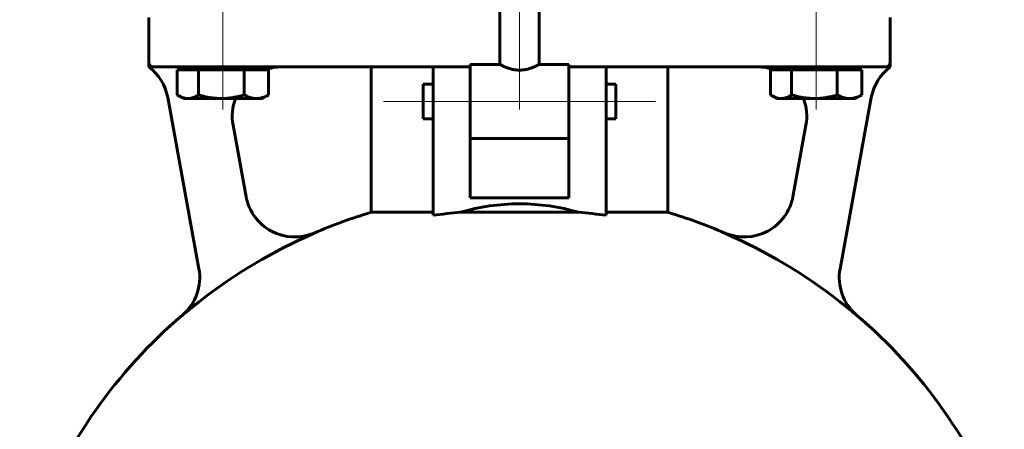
# Model space of a CAD drawing. Header units: millimetres. Extents: x 0 to 594, y 0 to 420.
# Tile 9 of 22: x 218 to 268, y 232 to 253. Entities that reach past the tile are written whole.
import ezdxf

# ---------------------------------------------------------------- set-up
doc = ezdxf.new("R2010")
doc.units = ezdxf.units.MM
for name, pattern in [('K5LT-1', [0]), ('K5LT_AXLED', [12, 7.5, -1.5, 1.5, -1.5]), ('K5LT_BASIC', [0]), ('K5LT_THIN', [0])]:
    doc.linetypes.add(name, pattern=pattern)
doc.layers.add('Системный слой', color=7, linetype='Continuous')
doc.layers.add('Системный слой (1)', color=7, linetype='Continuous', true_color=0x6c6c6c)
doc.styles.add('KDIMTEXTSTYLE', font='GOST_AU.SHX', dxfattribs={"width": 0.96, "oblique": 15, "height": 5})
doc.styles.add('KTEXTSTYLE', font='GOST_AU.SHX', dxfattribs={"width": 0.56, "height": 5})
doc.dimstyles.new('KDIMSTYLE (0.25)', dxfattribs={"dimtxt": 5, "dimasz": 1, "dimexe": 2, "dimexo": 0, "dimgap": 1, "dimtad": 1, "dimlfac": 4, "dimtxsty": 'KDIMTEXTSTYLE', "dimsah": 1, "dimcen": 0, "dimdle": 1, "dimadec": 0, "dimazin": 0, "dimtfac": 0.667, "dimtmove": 0, "dimatfit": 3, "dimfxl": 1, "dimtvp": 1, "dimtolj": 1, "dimtzin": 0, "dimarcsym": 0})

# ---------------------------------------------------------------- blocks, each defined once
blk = doc.blocks.new('U3')
at = {"layer": 'Системный слой (1)', "color": 143, "linetype": 'K5LT_BASIC', "lineweight": 60, "true_color": 0x33acca}
for p, q in [((238.53, 248.533), (238.53, 249.408)), ((238.53, 247.658), (238.53, 248.533))]:
    blk.add_line(p, q, dxfattribs=at)
blk = doc.blocks.new('U9')
at = {"layer": 'Системный слой (1)', "color": 143, "linetype": 'K5LT_BASIC', "lineweight": 60, "true_color": 0x33acca}
for start, end in [(106.6014, 113.2947), (66.7053, 73.3986), (130.4969, 159.0486), (20.9328, 49.5031)]:
    blk.add_arc((243.405, 217.771), 26.25, start, end, dxfattribs=at)
blk = doc.blocks.new('U11')
at = {"layer": 'Системный слой (1)', "color": 143, "linetype": 'K5LT_BASIC', "lineweight": 60, "true_color": 0x33acca}
for start, end in [(70.0499, 90), (349.6441, 21.0996)]:
    blk.add_arc((255.433, 247.783), 2.5, start, end, dxfattribs=at)
blk = doc.blocks.new('U12')
at = {"layer": 'Системный слой (1)', "color": 143, "linetype": 'K5LT_BASIC', "lineweight": 60, "true_color": 0x33acca}
for p, q in [((248.28, 249.408), (248.28, 248.533)), ((248.28, 248.533), (248.28, 247.658))]:
    blk.add_line(p, q, dxfattribs=at)
blk = doc.blocks.new('U13')
at = {"layer": 'Системный слой (1)', "color": 143, "linetype": 'K5LT_BASIC', "lineweight": 60, "true_color": 0x33acca}
for start, end in [(90, 109.9501), (158.9004, 190.3559)]:
    blk.add_arc((231.377, 247.783), 2.5, start, end, dxfattribs=at)
blk = doc.blocks.new('U20')
at = {"layer": 'Системный слой (1)', "color": 143, "linetype": 'K5LT_BASIC', "lineweight": 60, "true_color": 0x33acca}
for p, q in [((242.405, 250.408), (240.905, 250.408)), ((245.905, 250.408), (244.405, 250.408))]:
    blk.add_line(p, q, dxfattribs=at)
blk = doc.blocks.new('U23')
at = {"layer": 'Системный слой (1)', "color": 143, "linetype": 'K5LT_BASIC', "lineweight": 60, "true_color": 0x33acca}
for p, q in [((256.098, 248.862), (256.114, 248.851)), ((256.114, 248.851), (256.131, 248.841)), ((256.131, 248.841), (256.148, 248.831)), ((256.148, 248.831), (256.317, 248.748)), ((256.317, 248.748), (256.476, 248.699)), ((256.476, 248.699), (256.633, 248.683))]:
    blk.add_line(p, q, dxfattribs=at)
blk = doc.blocks.new('U43')
at = {"layer": 'Системный слой (1)', "color": 143, "linetype": 'K5LT_BASIC', "lineweight": 60, "true_color": 0x33acca}
for p, q in [((226.098, 248.862), (226.114, 248.851)), ((226.114, 248.851), (226.131, 248.841)), ((226.131, 248.841), (226.148, 248.831)), ((226.148, 248.831), (226.317, 248.748)), ((226.317, 248.748), (226.476, 248.699)), ((226.476, 248.699), (226.633, 248.683))]:
    blk.add_line(p, q, dxfattribs=at)
blk = doc.blocks.new('D8')
at = {"layer": 'Системный слой (1)'}
for points in [[(137.181, 346.783), (136.523, 351.783), (135.865, 346.783), (136.523, 347.283)], [(136.523, 126.783), (137.181, 131.783), (136.523, 131.283), (135.865, 131.783)]]:
    blk.add_hatch(color=7, dxfattribs=at).paths.add_polyline_path(points)
at = {"layer": 'Системный слой (1)', "color": 7, "linetype": 'K5LT_THIN', "lineweight": 18, "true_color": 0xffffff}
for p, q in [((241.53, 351.783), (134.523, 351.783)), ((135.865, 346.783), (136.523, 351.783)), ((136.523, 351.783), (137.181, 346.783)), ((136.523, 351.783), (136.523, 126.783)), ((136.523, 347.283), (135.865, 346.783)), ((137.181, 346.783), (136.523, 347.283)), ((136.523, 126.783), (135.865, 131.783)), ((135.865, 131.783), (136.523, 131.283)), ((136.523, 131.283), (137.181, 131.783)), ((137.181, 131.783), (136.523, 126.783)), ((196.655, 126.783), (134.523, 126.783))]:
    blk.add_line(p, q, dxfattribs=at)
blk.add_wipeout([(135.523, 233.61), (128.141, 233.61), (128.141, 244.502), (135.523, 244.502)]).dxf.layer = 'Системный слой (1)'
at = {"layer": 'Системный слой (1)', "color": 7, "insert": (128.936, 233.61), "char_height": 5, "attachment_point": 1, "rotation": 90, "style": 'KTEXTSTYLE'}
blk.add_mtext('\\H5.0;\\W1.000;\\Q15;\\Q15;\\W0.960;900', dxfattribs=at)
blk = doc.blocks.new('KDIMARROW_01')
at = {"layer": 'Системный слой'}
blk.add_hatch(color=0, dxfattribs=at).paths.add_polyline_path([(-5, -0.658), (0, 0), (-5, 0.658), (-4.5, 0)])
at = {"layer": 'Системный слой', "color": 0, "linetype": 'K5LT_THIN', "lineweight": 18}
for p, q in [((-4.5, 0), (-5, 0.658)), ((-5, 0.658), (0, 0)), ((0, 0), (-5, -0.658)), ((-5, -0.658), (-4.5, 0))]:
    blk.add_line(p, q, dxfattribs=at)
at = {"layer": 'Системный слой (1)', "color": 0, "linetype": 'K5LT_THIN', "lineweight": 18}
blk.add_line((243.405, 169.908), (243.155, 169.908), dxfattribs=at)

msp = doc.modelspace()

# ---------------------------------------------------------------- linework, layer by layer
at = {"layer": 'Системный слой (1)', "color": 30, "linetype": 'K5LT_AXLED', "lineweight": 18, "true_color": 0xff8000}
for p, q in [((243.405, 248.119), (243.405, 340.908)), ((228.405, 250.783), (228.405, 254.908)), ((258.405, 250.783), (258.405, 254.908)), ((228.405, 248.1329), (228.405, 252.283)), ((258.405, 248.1329), (258.405, 252.283)), ((236.53, 248.533), (241.03, 248.533)), ((238.905, 248.533), (247.905, 248.533)), ((245.78, 248.533), (250.28, 248.533))]:
    msp.add_line(p, q, dxfattribs=at)
at = {"layer": 'Системный слой (1)', "color": 143, "linetype": 'K5LT_BASIC', "lineweight": 60, "true_color": 0x33acca}
for p, q in [((242.405, 250.408), (242.405, 256.533)), ((244.405, 250.408), (244.405, 256.533)), ((224.655, 252.783), (224.655, 250.533)), ((262.155, 250.533), (262.155, 252.783)), ((224.655, 250.533), (224.655, 250.283)), ((262.155, 250.283), (262.155, 250.533)), ((224.905, 250.283), (227.155, 250.283)), ((226.0976, 250.1329), (226.0976, 248.8616)), ((226.0976, 250.1329), (226.6326, 250.1329)), ((226.405, 250.1329), (226.405, 250.283)), ((226.6326, 250.1329), (227.1676, 250.1329)), ((227.155, 250.283), (234.4164, 250.283)), ((227.1676, 250.1329), (227.1676, 248.8616)), ((227.1676, 250.1329), (228.3213, 250.1329)), ((228.3213, 250.1329), (229.475, 250.1329)), ((229.475, 250.1329), (229.475, 248.8616)), ((229.475, 250.1329), (230.0937, 250.1329)), ((230.0937, 250.1329), (230.7124, 250.1329)), ((230.405, 250.1329), (230.405, 250.283)), ((230.7124, 250.1329), (230.7124, 248.8616)), ((234.4164, 250.283), (237.155, 250.283)), ((235.905, 242.9268), (235.905, 250.283)), ((237.155, 250.283), (239.03, 250.283)), ((239.03, 250.283), (240.905, 250.283)), ((239.03, 247.0944), (239.03, 250.283)), ((240.905, 250.408), (240.905, 246.7111)), ((245.905, 246.7111), (245.905, 250.408)), ((245.905, 250.283), (247.78, 250.283)), ((247.78, 250.283), (247.78, 247.0944)), ((247.78, 250.283), (249.655, 250.283)), ((249.655, 250.283), (252.3936, 250.283)), ((250.905, 242.9268), (250.905, 250.283)), ((252.3936, 250.283), (259.655, 250.283)), ((256.0976, 250.1329), (256.0976, 248.8616)), ((256.0976, 250.1329), (256.6326, 250.1329)), ((256.405, 250.1329), (256.405, 250.283)), ((256.6326, 250.1329), (257.1676, 250.1329)), ((257.1676, 250.1329), (258.3213, 250.1329)), ((257.1676, 250.1329), (257.1676, 248.8616)), ((258.3213, 250.1329), (259.475, 250.1329)), ((259.475, 250.1329), (259.475, 248.8616)), ((259.475, 250.1329), (260.0937, 250.1329)), ((259.655, 250.283), (261.905, 250.283)), ((260.0937, 250.1329), (260.7124, 250.1329)), ((260.405, 250.1329), (260.405, 250.283)), ((260.7124, 250.1329), (260.7124, 248.8616)), ((238.53, 249.408), (239.03, 249.408)), ((247.78, 249.408), (248.28, 249.408)), ((225.6131, 248.7332), (227.1952, 240.0754)), ((226.405, 248.6829), (226.1479, 248.8314)), ((226.6326, 248.6829), (226.405, 248.6829)), ((228.3213, 248.6829), (226.6326, 248.6829)), ((230.0937, 248.6829), (228.3213, 248.6829)), ((230.405, 248.6829), (230.0937, 248.6829)), ((230.405, 248.6829), (230.6621, 248.8314)), ((256.405, 248.6829), (256.1479, 248.8314)), ((256.6326, 248.6829), (256.405, 248.6829)), ((258.3213, 248.6829), (256.6326, 248.6829)), ((260.0937, 248.6829), (258.3213, 248.6829)), ((259.6147, 240.0754), (261.1968, 248.7332)), ((260.405, 248.6829), (260.0937, 248.6829)), ((260.405, 248.6829), (260.6621, 248.8314)), ((238.53, 247.658), (239.03, 247.658)), ((247.78, 247.658), (248.28, 247.658)), ((229.5787, 243.7146), (228.9173, 247.3336)), ((239.03, 242.7801), (239.03, 247.0944)), ((247.78, 247.0944), (247.78, 242.7801)), ((257.8926, 247.3336), (257.2313, 243.7146)), ((240.905, 243.6666), (240.905, 246.7111)), ((245.905, 246.658), (240.905, 246.658)), ((245.905, 246.7111), (245.905, 243.6666)), ((245.905, 243.6666), (240.905, 243.6666)), ((239.03, 242.9268), (235.905, 242.9268)), ((246.3906, 242.9268), (240.4194, 242.9268)), ((250.905, 242.9268), (247.78, 242.9268))]:
    msp.add_line(p, q, dxfattribs=at)
for centre, radius, start, end in [((224.905, 250.533), 0.25, 180, 270), ((261.905, 250.533), 0.25, 270, 0), ((223.1538, 248.2838), 2.5, 10.3559, 53.09757), ((263.6561, 248.2838), 2.5, 126.90243, 169.6441), ((232.0355, 244.1774), 2.5, 190.3559, 293.29474), ((254.7745, 244.1774), 2.5, 246.70526, 349.6441), ((243.405, 217.7711), 26.2354, 113.30206, 128.14832), ((243.405, 217.7711), 26.2354, 51.85168, 66.69794), ((224.7345, 239.6338), 2.5, 310.49686, 10.3559), ((262.0754, 239.6338), 2.5, 169.6441, 229.50314)]:
    msp.add_arc(centre, radius, start, end, dxfattribs=at)
for centre, major_axis, ratio, start_param, end_param in [((243.405, 238.1611), (-7.5, 0), 0.6926775, 4.302968, 5.1218099), ((243.405, 231.55), (-20.2017, 0), 0.5694155, -1.4224643, -1.3525011), ((243.405, 231.55), (-20.2017, 0), 0.5694155, 4.4940938, 4.564057)]:
    msp.add_ellipse(centre, major_axis=major_axis, ratio=ratio, start_param=start_param, end_param=end_param, dxfattribs=at)
for points, knots in [([(244.405, 250.408), (244.405, 250.408), (244.4019, 250.4063), (244.3896, 250.3998), (244.3705, 250.3898), (244.3467, 250.3775), (244.3178, 250.3629), (244.2885, 250.3484), (244.255, 250.3324), (244.2177, 250.315), (244.1773, 250.2969), (244.1338, 250.2783), (244.083, 250.2576), (244.0242, 250.2352), (243.9505, 250.2097), (243.8764, 250.1871), (243.7918, 250.1647), (243.7075, 250.1468), (243.6181, 250.1327), (243.5379, 250.1239), (243.4599, 250.1194), (243.398, 250.1188), (243.3365, 250.1201), (243.2676, 250.1242), (243.1863, 250.1334), (243.0951, 250.1481), (243.0009, 250.1687), (242.9126, 250.1931), (242.8298, 250.2196), (242.7652, 250.2429), (242.7051, 250.2664), (242.6701, 250.2809), (242.6285, 250.2988), (242.5837, 250.3188), (242.5303, 250.344), (242.4783, 250.3698), (242.4415, 250.3887), (242.4164, 250.4019), (242.4066, 250.4071), (242.405, 250.408), (242.405, 250.408)], [0, 0, 0, 0, 1.3525384, 2.3671497, 3.3765936, 4.6953003, 5.3399233, 6.2976214, 7.2628484, 7.9264343, 8.9368617, 9.9355424, 10.5912108, 11.8553594, 13.0726268, 14.2025289, 15.2072083, 16.6984036, 17.652283, 18.765573, 19.8432994, 20.7091065, 21.224227, 22.2856276, 23.4068315, 24.4111512, 25.9189615, 27.2811679, 28.2440797, 29.7542171, 30.5343686, 31.5719059, 31.8265021, 33.0991176, 34.4781651, 35.7430386, 37.6355729, 38.7636505, 40.242411, 41, 41, 41, 41]), ([(226.6326, 248.6829), (226.657, 248.6829), (226.7046, 248.6853), (226.7754, 248.6955), (226.8431, 248.7114), (226.9186, 248.7354), (227.0037, 248.7704), (227.0902, 248.8149), (227.1452, 248.8476), (227.1676, 248.8616)], [0, 0, 0, 0, 1.4810033, 2.8626717, 4.1512844, 5.363168, 7.1127658, 8.8326823, 10, 10, 10, 10]), ([(227.1676, 248.8616), (227.2532, 248.8368), (227.4146, 248.7942), (227.6368, 248.747), (227.8347, 248.7151), (228.0237, 248.6941), (228.1828, 248.6846), (228.2846, 248.6829), (228.3213, 248.6829)], [0, 0, 0, 0, 1.8056861, 3.5183883, 5.1040191, 6.5175992, 8.1093693, 9, 9, 9, 9]), ([(228.3213, 248.6829), (228.3738, 248.6829), (228.4766, 248.6853), (228.6293, 248.6955), (228.7751, 248.7114), (228.938, 248.7354), (229.1214, 248.7704), (229.308, 248.8149), (229.4266, 248.8476), (229.475, 248.8616)], [0, 0, 0, 0, 1.4810033, 2.8626717, 4.1512844, 5.363168, 7.1127658, 8.8326823, 10, 10, 10, 10]), ([(229.475, 248.8616), (229.5209, 248.8368), (229.6074, 248.7942), (229.7266, 248.747), (229.8327, 248.7151), (229.9341, 248.6941), (230.0194, 248.6846), (230.074, 248.6829), (230.0937, 248.6829)], [0, 0, 0, 0, 1.8056861, 3.5183883, 5.1040191, 6.5175992, 8.1093693, 9, 9, 9, 9]), ([(230.0937, 248.6829), (230.1218, 248.6829), (230.177, 248.6853), (230.2588, 248.6955), (230.3371, 248.7114), (230.4244, 248.7354), (230.5228, 248.7704), (230.6228, 248.8149), (230.6864, 248.8476), (230.7124, 248.8616)], [0, 0, 0, 0, 1.4810033, 2.8626717, 4.1512844, 5.363168, 7.1127658, 8.8326823, 10, 10, 10, 10]), ([(256.6326, 248.6829), (256.657, 248.6829), (256.7046, 248.6853), (256.7754, 248.6955), (256.8431, 248.7114), (256.9186, 248.7354), (257.0037, 248.7704), (257.0902, 248.8149), (257.1452, 248.8476), (257.1676, 248.8616)], [0, 0, 0, 0, 1.4810033, 2.8626717, 4.1512844, 5.363168, 7.1127658, 8.8326823, 10, 10, 10, 10]), ([(257.1676, 248.8616), (257.2532, 248.8368), (257.4146, 248.7942), (257.6368, 248.747), (257.8347, 248.7151), (258.0237, 248.6941), (258.1828, 248.6846), (258.2846, 248.6829), (258.3213, 248.6829)], [0, 0, 0, 0, 1.8056861, 3.5183883, 5.1040191, 6.5175992, 8.1093693, 9, 9, 9, 9]), ([(258.3213, 248.6829), (258.3738, 248.6829), (258.4766, 248.6853), (258.6293, 248.6955), (258.7751, 248.7114), (258.938, 248.7354), (259.1214, 248.7704), (259.308, 248.8149), (259.4266, 248.8476), (259.475, 248.8616)], [0, 0, 0, 0, 1.4810033, 2.8626717, 4.1512844, 5.363168, 7.1127658, 8.8326823, 10, 10, 10, 10]), ([(259.475, 248.8616), (259.5209, 248.8368), (259.6074, 248.7942), (259.7266, 248.747), (259.8327, 248.7151), (259.9341, 248.6941), (260.0194, 248.6846), (260.074, 248.6829), (260.0937, 248.6829)], [0, 0, 0, 0, 1.8056861, 3.5183883, 5.1040191, 6.5175992, 8.1093693, 9, 9, 9, 9]), ([(260.0937, 248.6829), (260.1218, 248.6829), (260.177, 248.6853), (260.2588, 248.6955), (260.3371, 248.7114), (260.4244, 248.7354), (260.5228, 248.7704), (260.6228, 248.8149), (260.6864, 248.8476), (260.7124, 248.8616)], [0, 0, 0, 0, 1.4810033, 2.8626717, 4.1512844, 5.363168, 7.1127658, 8.8326823, 10, 10, 10, 10]), ([(227.1994, 238.403), (227.1766, 238.3848), (227.1357, 238.3526), (227.0813, 238.3099), (227.0283, 238.2681), (226.9732, 238.2245), (226.9247, 238.1858), (226.8828, 238.1524), (226.8277, 238.1084), (226.7723, 238.0638), (226.7233, 238.0242), (226.6819, 237.9906), (226.6412, 237.9574), (226.5795, 237.9069), (226.5093, 237.849), (226.4289, 237.7821), (226.3779, 237.7394), (226.3596, 237.724)], [0, 0, 0, 0, 1.4216822, 2.5416757, 3.3831356, 4.7211234, 5.9570138, 6.4189964, 7.3742385, 9.4750687, 10.0225846, 10.5721829, 12.1779043, 12.6856198, 14.6056241, 16.7832623, 18, 18, 18, 18]), ([(260.4503, 237.724), (260.4398, 237.7329), (260.4017, 237.7649), (260.3417, 237.8149), (260.2648, 237.8786), (260.1872, 237.9424), (260.1109, 238.0046), (260.0484, 238.0551), (260.0062, 238.0891), (259.9711, 238.1173), (259.9343, 238.1467), (259.8951, 238.178), (259.852, 238.2123), (259.8058, 238.2488), (259.7698, 238.2773), (259.7513, 238.2921), (259.7513, 238.2921), (259.7513, 238.2921), (259.7513, 238.2921), (259.7424, 238.2991), (259.7246, 238.3131), (259.6929, 238.3381), (259.6548, 238.3682), (259.6258, 238.391), (259.6107, 238.4028), (259.6107, 238.4029), (259.6106, 238.4029), (259.6106, 238.403)], [0, 0, 0, 0, 0.7474385, 2.6960925, 4.2243931, 6.1385666, 8.1051223, 9.5236457, 10.4592241, 11.0243174, 11.9325547, 12.9543945, 13.6433024, 14.7923001, 16, 16, 16, 17, 17, 17, 18.3206014, 19.6413802, 21.7260407, 24, 24, 24, 25, 25, 25, 25])]:
    msp.add_open_spline(points, degree=3, knots=knots, dxfattribs=at)
for points in [[(230.7124, 248.8616), (230.6956, 248.8511), (230.6788, 248.841), (230.6619, 248.8313)], [(260.7124, 248.8616), (260.6956, 248.8511), (260.6788, 248.841), (260.6619, 248.8313)]]:
    msp.add_open_spline(points, degree=3, dxfattribs=at)
at = {"layer": 'Системный слой (1)', "color": 7, "linetype": 'K5LT-1'}
for points, knots in [([(229.5787, 243.7146), (229.5854, 243.6776), (229.6006, 243.6037), (229.6286, 243.4935), (229.6569, 243.4001), (229.6822, 243.3262), (229.7022, 243.2721), (229.7231, 243.219), (229.7451, 243.1668), (229.7682, 243.1152), (229.7922, 243.0648), (229.8171, 243.0153), (229.8516, 242.9503), (229.8928, 242.8786), (229.9345, 242.812), (229.9678, 242.7617), (229.9967, 242.7199), (230.0268, 242.6782), (230.0696, 242.6215), (230.1155, 242.5646), (230.1643, 242.508), (230.2139, 242.4531), (230.2783, 242.3864), (230.3451, 242.3231), (230.3994, 242.2749), (230.4547, 242.2279), (230.5289, 242.169), (230.6044, 242.1144), (230.669, 242.071), (230.7192, 242.039), (230.7711, 242.0076), (230.8482, 241.9634), (230.9304, 241.9209), (231.0147, 241.8817), (231.0755, 241.8553), (231.137, 241.8306), (231.1954, 241.8089), (231.2508, 241.7899), (231.3208, 241.7675), (231.3919, 241.7473), (231.4624, 241.7298), (231.5163, 241.7176), (231.5696, 241.7069), (231.6275, 241.6965), (231.6979, 241.6856), (231.7808, 241.6755), (231.8873, 241.6664), (232.0078, 241.6617), (232.1329, 241.6636), (232.2436, 241.6705), (232.3358, 241.6799), (232.4187, 241.6914), (232.484, 241.7025), (232.5409, 241.7136), (232.5905, 241.7243), (232.6406, 241.7362), (232.6918, 241.7494), (232.7439, 241.7642), (232.7988, 241.781), (232.8552, 241.7997), (232.9128, 241.8204), (232.9701, 241.8426), (233.0079, 241.8584), (233.0268, 241.8665)], [1.4812985, 1.4812985, 1.4812985, 1.4812985, 1.5253425, 1.5693865, 1.6123829, 1.6338812, 1.6553794, 1.6761064, 1.6968334, 1.7175603, 1.7382873, 1.7590143, 1.7797413, 1.8211953, 1.8536375, 1.8733511, 1.8930647, 1.9127782, 1.9324918, 1.9737712, 1.9944109, 2.0150506, 2.0556328, 2.0962151, 2.1165062, 2.1367973, 2.1773796, 2.2240432, 2.2470825, 2.2701219, 2.2931613, 2.3162006, 2.3707841, 2.395036, 2.4192879, 2.4435398, 2.4677917, 2.4883773, 2.5089629, 2.5501341, 2.5722312, 2.5943282, 2.6156718, 2.6370154, 2.6627673, 2.6969869, 2.7312064, 2.7808592, 2.8305119, 2.8679047, 2.9052976, 2.9349003, 2.9645031, 2.9842146, 3.0039262, 3.0236377, 3.0433492, 3.0639862, 3.0846232, 3.1071728, 3.1297225, 3.1522721, 3.1748218, 3.1748218, 3.1748218, 3.1748218]), ([(253.7831, 241.8665), (253.8005, 241.8591), (253.8352, 241.8445), (253.8878, 241.824), (253.9405, 241.8047), (253.9933, 241.7868), (254.0463, 241.7701), (254.1173, 241.7494), (254.1912, 241.7305), (254.2663, 241.7141), (254.3264, 241.7024), (254.3858, 241.6924), (254.4464, 241.6837), (254.5082, 241.6763), (254.5751, 241.6701), (254.6477, 241.6654), (254.7223, 241.6628), (254.7936, 241.6625), (254.8627, 241.664), (254.9316, 241.6675), (254.9973, 241.6726), (255.0601, 241.6792), (255.1407, 241.6895), (255.2269, 241.7039), (255.3033, 241.7197), (255.3555, 241.7318), (255.3991, 241.7426), (255.4542, 241.7575), (255.5208, 241.7773), (255.5895, 241.8), (255.6525, 241.8229), (255.7078, 241.8445), (255.761, 241.8667), (255.8126, 241.8897), (255.8636, 241.9137), (255.9135, 241.9386), (255.9625, 241.9645), (256.0269, 242.0003), (256.0901, 242.0383), (256.1509, 242.0776), (256.1967, 242.1086), (256.2414, 242.1404), (256.2897, 242.1763), (256.347, 242.2212), (256.4127, 242.2762), (256.4769, 242.3342), (256.5328, 242.3882), (256.5817, 242.4381), (256.6292, 242.4894), (256.6717, 242.5379), (256.7095, 242.5833), (256.7546, 242.6398), (256.8114, 242.7161), (256.8638, 242.7936), (256.9055, 242.86), (256.9359, 242.9112), (256.9656, 242.964), (257.0073, 243.0425), (257.0473, 243.1259), (257.0839, 243.2116), (257.1084, 243.2734), (257.1312, 243.3359), (257.1511, 243.3951), (257.1685, 243.4512), (257.1887, 243.5221), (257.2064, 243.593), (257.2214, 243.6624), (257.2281, 243.6972), (257.2313, 243.7146)], [2.7504826, 2.7504826, 2.7504826, 2.7504826, 2.7711359, 2.7917892, 2.8124425, 2.8330957, 2.853749, 2.8744023, 2.9157089, 2.940106, 2.9645031, 2.9881766, 3.0118501, 3.0355236, 3.0591972, 3.0877581, 3.116319, 3.1415645, 3.16681, 3.1920555, 3.217301, 3.240152, 3.263003, 3.3087049, 3.3404781, 3.3563647, 3.3722512, 3.3928888, 3.4219939, 3.4510991, 3.4735878, 3.4960765, 3.516714, 3.5373515, 3.5579891, 3.5786266, 3.5992641, 3.6199017, 3.6611767, 3.6830707, 3.7049647, 3.7266875, 3.7484104, 3.7749208, 3.8098988, 3.8448769, 3.8704615, 3.8960461, 3.9216306, 3.9472152, 3.9674263, 3.9876374, 4.0280596, 4.0753714, 4.0984044, 4.1214373, 4.1444703, 4.1675033, 4.2220603, 4.2463932, 4.2707261, 4.295059, 4.3193919, 4.3400438, 4.3606956, 4.4019993, 4.4230026, 4.4440059, 4.4440059, 4.4440059, 4.4440059])]:
    msp.add_open_spline(points, degree=3, knots=knots, dxfattribs=at)

# ---------------------------------------------------------------- block references
at = {"layer": 'Системный слой (1)'}
for name in ['U13', 'U20', 'U11', 'U3', 'U12', 'U43', 'U23', 'U9']:
    msp.add_blockref(name, (0, 0), dxfattribs=at)

# ---------------------------------------------------------------- next in the draw order: dimensions: what is measured, and where the dimension line sits
at = {"layer": 'Системный слой (1)', "color": 7}
dim = msp.add_linear_dim(base=(136.5231, 351.783), p1=(196.655, 126.783), p2=(241.53, 351.783), angle=90, dimstyle='KDIMSTYLE (0.25)', override={"dimexo": 0, "dimpost": '\\H5.0;\\W0.960;\\Q15;<>', "dimblk1": 'KDIMARROW_01', "dimblk2": 'KDIMARROW_01', "dimse1": 0, "dimse2": 0, "dimclrt": 7, "dimtol": 1, "dimtp": 0, "dimtm": 0, "dimtdec": 5, "dimtolj": 1}, dxfattribs=at)
dim.commit()
dim.dimension.update_dxf_attribs({"geometry": 'D8', "text_midpoint": (136.5231, 239.283), "dimtype": 160})

doc.saveas('drawing.dxf')
